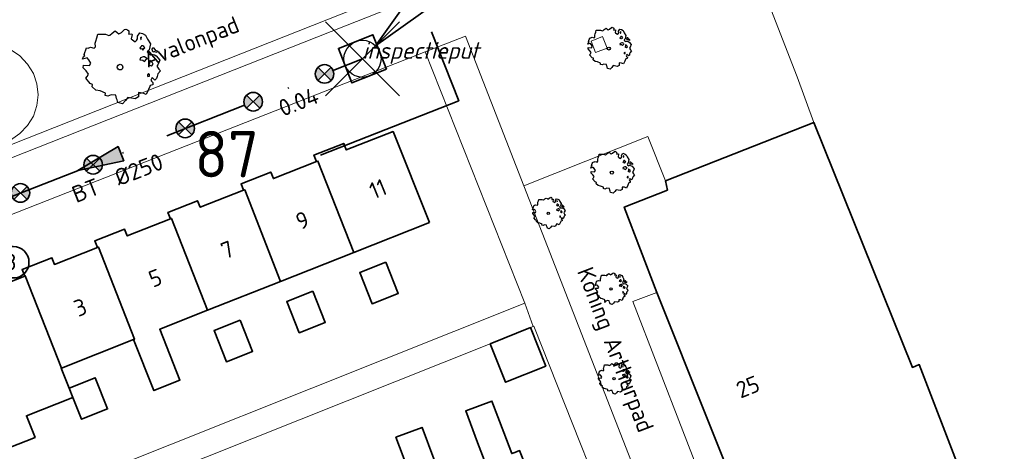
# Model space of a CAD drawing. Header units: metres. Extents: x 152391 to 157968, y 462336 to 467280.
# Tile 210 of 256: x 154833 to 154913, y 464812 to 464847. Entities that reach past the tile are written whole.
import ezdxf
from ezdxf.enums import TextEntityAlignment as Align

# ---------------------------------------------------------------- set-up
doc = ezdxf.new("R2010")
doc.units = ezdxf.units.M
doc.header["$LTSCALE"] = 0.75
doc.header["$PDMODE"] = 3
doc.header["$PDSIZE"] = 3
doc.linetypes.add('RI-VWA_BETON', pattern=[19, 9, -5, 0, -5])
doc.layers.get('0').update_dxf_attribs({"lineweight": 25})
doc.layers.get('defpoints').update_dxf_attribs({"lineweight": 25})
for name, color, linetype, lineweight in [('B-GV-GR-BOOM-S', 252, 'Continuous', 25), ('B-WE-GR-BEPLANTING_CULTUUR_HEESTERS-GV', 251, 'Continuous', 18), ('B-WE-GR-GROENVOORZIENING-GV', 251, 'Continuous', 18), ('B-WE-OG-BEBOUWING-GV', 6, 'Continuous', 35), ('B-WE-OG-BEBOUWING-T18', 1, 'Continuous', 18), ('B-WE-OG-TERREIN_CULTUURSCHEIDING-GV', 251, 'Continuous', 18), ('B-WE-OG-TOPOGRAFIE-T18', 1, 'Continuous', 18), ('B-WE-OG-WATER_SLOOT-GV', 251, 'Continuous', 18), ('B-WE-VH-VERHARDING_TEGEL-GV', 251, 'Continuous', 18), ('N-OI-RI-T50', 130, 'Continuous', 50), ('N-OI-RI-VWA_PUTNUMMER-S @ 0.75', 36, 'Continuous', 35), ('N-OI-RI-VWA_RIOOLPUT_INSPECTIEPUT-S', 36, 'Continuous', 35), ('N-OI-RI-VWA_STROOMRICHTING-S @ 0.75', 36, 'Continuous', 35), ('N-OI-RI-VWA_TRANSPORTLEIDING_BETON_250-G', 36, 'RI-VWA_BETON', 35), ('N-RO-KG-GRENS_WERK-G', 7, 'XX-WERKGRENS', 35)]:
    doc.layers.add(name, color=color, linetype=linetype, lineweight=lineweight)
doc.layers.add('inspectieput', color=7, linetype='Continuous', plot=False)
doc.layers.add('N-OI-RI-VRIJVERVAL_HULPSTUK-S', color=210, linetype='Continuous', lineweight=35, plot=False)
doc.styles.add('NLCS-ISO', font='isocpeur.ttf')
doc.styles.add('NLCS-ISO-M750-T18', font='NLCS-ISO.ttf', dxfattribs={"height": 1.35})
doc.styles.add('NLCS-ISO-M750-T18_CURSIEF', font='NLCS-ISO.ttf', dxfattribs={"oblique": 15, "height": 1.35})
doc.styles.add('NLCS-ISO-M750-T50', font='NLCS-ISO.ttf', dxfattribs={"height": 3.75})
doc.linetypes.add('XX-WERKGRENS', pattern='A,0,[137,NLCS.SHX,S=0.1,R=0,X=-1.1,Y=-1.35],-6', length=6)

# ---------------------------------------------------------------- blocks, each defined once
blk = doc.blocks.new('*U172')
at = {"ltscale": 0.1}
blk.add_hatch(color=256, dxfattribs=at).paths.add_polyline_path([(2.5, 0), (-2.5, -0.83), (-2.5, 0.83)])
at = {"ltscale": 0.1, "flags": 128}
blk.add_lwpolyline([(2.5, 0), (-2.5, -0.83), (-2.5, 0.83)], close=True, dxfattribs=at)
at = {"ltscale": 0.1, "style": 'NLCS-ISO'}
for tag, p in [('BOBL', (-24.75, 0)), ('MAT', (-1, 0.5))]:
    blk.add_attdef(tag, text='', height=1.8, dxfattribs=at).set_placement(p, align=Align.BOTTOM_RIGHT)
for tag, p in [('DIA', (1, 0.5)), ('BOBR', (23.8, -0.01))]:
    blk.add_attdef(tag, text='', height=1.8, dxfattribs=at).set_placement(p, align=Align.BOTTOM_LEFT)
at = {"layer": 'defpoints', "ltscale": 0.1, "style": 'NLCS-ISO', "flags": 1}
blk.add_attdef('JVA', text='', height=1.8, dxfattribs=at).set_placement((0, -1), align=Align.TOP_CENTER)
blk = doc.blocks.new('*U173')
at = {"ltscale": 0.1}
blk.add_hatch(color=256, dxfattribs=at).paths.add_polyline_path([(-2.5, 0), (2.5, -0.83), (2.5, 0.83)])
at = {"ltscale": 0.1, "flags": 128}
blk.add_lwpolyline([(-2.5, 0), (2.5, -0.83), (2.5, 0.83)], close=True, dxfattribs=at)
at = {"ltscale": 0.1, "style": 'NLCS-ISO'}
for tag, p in [('BOBL', (-21.13, -3.24)), ('MAT', (-1, -3.74))]:
    blk.add_attdef(tag, text='', height=1.8, dxfattribs=at).set_placement(p, align=Align.BOTTOM_RIGHT)
for tag, p in [('BOBR', (20.18, -3.23)), ('DIA', (1, -3.74))]:
    blk.add_attdef(tag, text='', height=1.8, dxfattribs=at).set_placement(p, align=Align.BOTTOM_LEFT)
at = {"layer": 'defpoints', "ltscale": 0.1, "style": 'NLCS-ISO', "flags": 1}
blk.add_attdef('JVA', text='', height=1.8, dxfattribs=at).set_placement((0, -1), align=Align.TOP_CENTER)
blk = doc.blocks.new('B-SRI-PUT_VWA-SO')
at = {"flags": 128}
blk.add_lwpolyline([(-2, 2), (2, 2), (2, -2), (-2, -2)], close=True, dxfattribs=at)
at = {"lineweight": -3, "flags": 128}
blk.add_lwpolyline([(2, -2), (2, 2), (-2, 2), (-2, -2)], close=True, dxfattribs=at)
at = {"lineweight": -3}
blk.add_circle((0, 0), 2, dxfattribs=at)
blk = doc.blocks.new('*U178')
for q in [(5.83, 7.6), (7.6, 5.83)]:
    blk.add_line((1.41, 1.41), q)
blk.add_lwpolyline([(16.81, 12.39), (9.65, 12.39, 1), (9.65, 9.01), (16.81, 9.01, 1)], format="xyb", close=True)
at = {"ltscale": 0.1, "style": 'NLCS-ISO'}
blk.add_attdef('PUTHGT', text='', height=1.8, rotation=45, dxfattribs=at).set_placement((5.39, 5.43), align=Align.MIDDLE_LEFT)
blk.add_attdef('PUTNR', text='', height=1.8, dxfattribs=at).set_placement((13.33, 10.67), align=Align.MIDDLE_CENTER)
blk = doc.blocks.new('*U180')
for q in [(8.01, -5.26), (9.1, -3.01)]:
    blk.add_line((1.8, -0.87), q)
blk.add_lwpolyline([(19.08, -1.35), (11.92, -1.35, -1), (11.92, 2.03), (19.08, 2.03, -1)], format="xyb", close=True)
at = {"ltscale": 0.1, "style": 'NLCS-ISO'}
blk.add_attdef('PUTNR', text='', height=1.8, dxfattribs=at).set_placement((15.6, 2.17), align=Align.MIDDLE_CENTER)
blk.add_attdef('PUTHGT', text='', height=1.8, rotation=334.2221, dxfattribs=at).set_placement((6.87, -3.35), align=Align.MIDDLE_LEFT)
blk = doc.blocks.new('SRI-HULP')
h = blk.add_hatch(color=256)
h.dxf.hatch_style = 1
h.paths.add_polyline_path([(-0.71, 0.71, 0.198912), (-1, 0, 0.198912), (-0.71, -0.71), (0, 0)])
h = blk.add_hatch(color=256)
h.dxf.hatch_style = 1
h.paths.add_polyline_path([(1, 0, 0.198912), (0.71, 0.71), (0, 0), (0.71, -0.71, 0.198912)])
for p, q in [((-0.71, 0.71), (0.71, -0.71)), ((-0.71, -0.71), (0.71, 0.71))]:
    blk.add_line(p, q)
blk.add_circle((0, 0), 1)
blk = doc.blocks.new('ACMAP_ANN_TEMPLATE_type knoop')
at = {"layer": 'defpoints', "style": 'NLCS-ISO-M750-T18_CURSIEF', "oblique": 15}
blk.add_attdef('type_knoop', (0, 0), '', height=1.35, dxfattribs=at)
blk = doc.blocks.new('SGR-BOOM_21_30')
at = {"linetype": 'Continuous'}
for p, q in [((-0.365, 1.548), (-0.226, 1.647)), ((-0.226, 1.647), (-0.133, 1.581)), ((0.065, 1.581), (0.205, 1.712)), ((0.205, 1.712), (0.263, 1.729)), ((0.263, 1.729), (0.333, 1.696)), ((0.333, 1.696), (0.391, 1.647)), ((0.391, 1.647), (0.402, 1.532)), ((-1.633, 0.579), (-1.528, 0.875)), ((-1.528, 0.875), (-1.458, 0.858)), ((-1.458, 0.858), (-1.342, 0.908)), ((-1.342, 0.908), (-1.179, 0.858)), ((-1.179, 0.858), (-1.121, 0.924)), ((-1.133, 1.088), (-1.109, 1.187)), ((-1.121, 0.924), (-1.133, 1.088)), ((-1.109, 1.187), (-1.051, 1.335)), ((-1.051, 1.335), (-1.016, 1.499)), ((-1.016, 1.499), (-0.668, 1.499)), ((-0.668, 1.499), (-0.516, 1.433)), ((-0.516, 1.433), (-0.47, 1.45)), ((-0.47, 1.45), (-0.365, 1.548)), ((-0.133, 1.581), (-0.063, 1.515)), ((-0.063, 1.515), (0.065, 1.581)), ((0.402, 1.532), (0.379, 1.499)), ((0.379, 1.499), (0.53, 1.515)), ((0.542, 1.483), (0.507, 1.285)), ((0.507, 1.285), (0.565, 1.236)), ((0.53, 1.515), (0.542, 1.483)), ((0.565, 1.236), (0.693, 1.154)), ((0.693, 1.154), (0.751, 1.203)), ((0.751, 1.203), (0.798, 1.285)), ((0.786, 1.4), (0.891, 1.565)), ((0.798, 1.285), (0.786, 1.4)), ((0.891, 1.565), (1.019, 1.532)), ((0.937, 0.908), (0.891, 0.875)), ((0.891, 0.875), (0.926, 0.825)), ((0.972, 1.368), (0.926, 1.335)), ((0.926, 1.335), (0.949, 1.253)), ((0.926, 0.825), (0.984, 0.842)), ((0.972, 0.973), (0.937, 0.908)), ((0.949, 1.253), (0.961, 1.236)), ((0.961, 1.269), (0.972, 1.368)), ((1.03, 0.973), (0.972, 0.973)), ((0.984, 0.842), (1.03, 0.776)), ((1.019, 1.532), (1.158, 1.45)), ((1.077, 0.94), (1.03, 0.973)), ((1.03, 0.776), (1.077, 0.842)), ((1.124, 0.875), (1.077, 0.94)), ((1.077, 0.842), (1.124, 0.875)), ((1.158, 1.45), (1.251, 1.269)), ((1.251, 1.269), (1.379, 1.055)), ((1.379, 1.055), (1.321, 0.793)), ((1.472, 0.858), (1.438, 0.809)), ((1.438, 0.809), (1.461, 0.743)), ((1.542, 0.858), (1.472, 0.858)), ((1.624, 0.76), (1.542, 0.858)), ((-1.703, 0.365), (-1.656, 0.48)), ((-1.493, 0.415), (-1.703, 0.365)), ((-1.679, -0.029), (-1.668, 0.086)), ((-1.668, 0.086), (-1.389, 0.07)), ((-1.656, 0.48), (-1.598, 0.53)), ((-1.598, 0.53), (-1.633, 0.579)), ((-1.423, 0.333), (-1.493, 0.415)), ((-1.33, 0.185), (-1.423, 0.333)), ((-1.389, 0.07), (-1.33, 0.185)), ((0.926, 0.415), (0.891, 0.333)), ((0.891, 0.333), (1.03, 0.316)), ((1.054, 0.464), (0.926, 0.415)), ((1.03, 0.316), (1.112, 0.251)), ((1.112, 0.464), (1.054, 0.464)), ((1.217, 0.398), (1.112, 0.464)), ((1.112, 0.251), (1.205, 0.365)), ((1.205, 0.365), (1.24, 0.415)), ((1.321, 0.793), (1.228, 0.694)), ((1.228, 0.694), (1.275, 0.628)), ((1.275, 0.628), (1.379, 0.563)), ((1.344, 0.185), (1.31, 0.103)), ((1.434, 0.049), (1.31, 0.103)), ((1.356, 0.3), (1.344, 0.234)), ((1.344, 0.234), (1.344, 0.185)), ((1.426, 0.234), (1.356, 0.3)), ((1.379, 0.563), (1.438, 0.595)), ((1.472, 0.201), (1.426, 0.234)), ((1.434, 0.049), (1.507, 0.136)), ((1.438, 0.595), (1.565, 0.563)), ((1.461, 0.743), (1.531, 0.694)), ((1.507, 0.136), (1.472, 0.201)), ((1.531, 0.727), (1.635, 0.678)), ((1.531, 0.694), (1.542, 0.727)), ((1.565, 0.563), (1.635, 0.513)), ((1.728, 0.71), (1.624, 0.76)), ((1.635, 0.678), (1.728, 0.71)), ((1.635, 0.513), (1.81, 0.316)), ((1.717, 0.103), (1.67, 0.037)), ((1.67, 0.037), (1.763, -0.094)), ((1.81, 0.316), (1.717, 0.103)), ((-1.54, -0.177), (-1.679, -0.029)), ((-1.551, -0.505), (-1.493, -0.423)), ((-1.354, -0.752), (-1.551, -0.505)), ((-1.435, -0.324), (-1.54, -0.177)), ((-1.493, -0.423), (-1.435, -0.324)), ((-1.249, -0.784), (-1.354, -0.752)), ((-1.272, -0.899), (-1.249, -0.784)), ((1.286, -0.292), (1.24, -0.357)), ((1.24, -0.357), (1.251, -0.423)), ((1.263, -0.423), (1.333, -0.407)), ((1.333, -0.341), (1.286, -0.292)), ((1.333, -0.407), (1.333, -0.341)), ((1.461, -0.472), (1.391, -0.587)), ((1.391, -0.587), (1.426, -0.637)), ((1.426, -0.637), (1.496, -0.702)), ((1.577, -0.587), (1.461, -0.472)), ((1.496, -0.702), (1.484, -0.801)), ((1.658, -0.522), (1.577, -0.587)), ((1.682, -0.423), (1.658, -0.522)), ((1.717, -0.308), (1.682, -0.423)), ((1.845, -0.177), (1.717, -0.308)), ((1.763, -0.094), (1.845, -0.177)), ((-1.109, -1.047), (-1.272, -0.899)), ((-0.912, -1.08), (-1.109, -1.047)), ((-0.668, -1.179), (-0.912, -1.08)), ((-0.679, -1.294), (-0.668, -1.179)), ((-0.551, -1.326), (-0.679, -1.294)), ((-0.4, -1.261), (-0.551, -1.326)), ((-0.191, -1.277), (-0.4, -1.261)), ((-0.156, -1.425), (-0.191, -1.277)), ((-0.133, -1.491), (-0.156, -1.425)), ((-0.098, -1.606), (-0.133, -1.491)), ((0.251, -1.524), (0.112, -1.671)), ((0.356, -1.376), (0.251, -1.524)), ((0.682, -1.441), (0.356, -1.376)), ((0.833, -1.359), (0.682, -1.441)), ((0.844, -1.162), (0.833, -1.359)), ((1.03, -1.179), (0.844, -1.162)), ((1.182, -1.244), (1.03, -1.179)), ((1.286, -1.014), (1.182, -1.244)), ((1.356, -0.883), (1.286, -1.014)), ((1.368, -0.834), (1.356, -0.883)), ((1.484, -0.801), (1.368, -0.834)), ((0.112, -1.671), (-0.098, -1.606))]:
    blk.add_line(p, q, dxfattribs=at)
blk.add_circle((0, 0), 0.126, dxfattribs=at)
blk = doc.blocks.new('SGR-BOOM_50_100')
at = {"linetype": 'Continuous'}
for p, q in [((-1.869, 2.373), (-1.807, 2.665)), ((-1.807, 2.665), (-1.187, 2.665)), ((-1.187, 2.665), (-0.918, 2.548)), ((-0.918, 2.548), (-0.835, 2.577)), ((-0.835, 2.577), (-0.649, 2.752)), ((-0.649, 2.752), (-0.401, 2.928)), ((-0.401, 2.928), (-0.236, 2.811)), ((-0.236, 2.811), (-0.112, 2.694)), ((-0.112, 2.694), (0.116, 2.811)), ((0.116, 2.811), (0.364, 3.044)), ((0.364, 3.044), (0.467, 3.074)), ((0.467, 3.074), (0.591, 3.015)), ((0.591, 3.015), (0.695, 2.928)), ((0.715, 2.723), (0.674, 2.665)), ((0.674, 2.665), (0.943, 2.694)), ((0.695, 2.928), (0.715, 2.723)), ((0.964, 2.636), (0.902, 2.285)), ((0.943, 2.694), (0.964, 2.636)), ((1.398, 2.49), (1.584, 2.782)), ((1.418, 2.285), (1.398, 2.49)), ((1.584, 2.782), (1.811, 2.723)), ((1.729, 2.431), (1.646, 2.373)), ((1.708, 2.256), (1.729, 2.431)), ((1.811, 2.723), (2.059, 2.577)), ((2.059, 2.577), (2.225, 2.256)), ((-2.593, 1.526), (-2.386, 1.613)), ((-2.386, 1.613), (-2.096, 1.526)), ((-2.096, 1.526), (-1.993, 1.643)), ((-2.014, 1.935), (-1.972, 2.11)), ((-1.993, 1.643), (-2.014, 1.935)), ((-1.972, 2.11), (-1.869, 2.373)), ((0.902, 2.285), (1.005, 2.198)), ((1.005, 2.198), (1.232, 2.052)), ((1.232, 2.052), (1.336, 2.139)), ((1.336, 2.139), (1.418, 2.285)), ((1.667, 1.613), (1.584, 1.555)), ((1.646, 2.373), (1.687, 2.227)), ((1.729, 1.73), (1.667, 1.613)), ((1.687, 2.227), (1.708, 2.198)), ((1.832, 1.73), (1.729, 1.73)), ((1.915, 1.672), (1.832, 1.73)), ((1.997, 1.555), (1.915, 1.672)), ((2.225, 2.256), (2.452, 1.876)), ((2.452, 1.876), (2.349, 1.409)), ((-3.027, 0.65), (-2.944, 0.854)), ((-2.944, 0.854), (-2.841, 0.942)), ((-2.903, 1.029), (-2.717, 1.555)), ((-2.841, 0.942), (-2.903, 1.029)), ((-2.717, 1.555), (-2.593, 1.526)), ((1.584, 1.555), (1.646, 1.467)), ((1.646, 1.467), (1.749, 1.497)), ((1.873, 0.825), (1.646, 0.737)), ((1.749, 1.497), (1.832, 1.38)), ((1.832, 1.38), (1.915, 1.497)), ((1.977, 0.825), (1.873, 0.825)), ((1.915, 1.497), (1.997, 1.555)), ((2.163, 0.708), (1.977, 0.825)), ((2.349, 1.409), (2.183, 1.234)), ((2.183, 1.234), (2.266, 1.117)), ((2.266, 1.117), (2.452, 1)), ((2.452, 1), (2.556, 1.059)), ((2.618, 1.526), (2.556, 1.438)), ((2.556, 1.438), (2.597, 1.321)), ((2.556, 1.059), (2.783, 1)), ((2.597, 1.321), (2.721, 1.234)), ((2.742, 1.526), (2.618, 1.526)), ((2.721, 1.292), (2.907, 1.205)), ((2.721, 1.234), (2.742, 1.292)), ((2.886, 1.351), (2.742, 1.526)), ((2.783, 1), (2.907, 0.913)), ((3.072, 1.263), (2.886, 1.351)), ((2.907, 1.205), (3.072, 1.263)), ((2.907, 0.913), (3.217, 0.562)), ((-2.655, 0.737), (-3.027, 0.65)), ((-2.985, -0.051), (-2.965, 0.153)), ((-2.965, 0.153), (-2.469, 0.124)), ((-2.531, 0.591), (-2.655, 0.737)), ((-2.365, 0.329), (-2.531, 0.591)), ((-2.469, 0.124), (-2.365, 0.329)), ((1.646, 0.737), (1.584, 0.591)), ((1.584, 0.591), (1.832, 0.562)), ((1.832, 0.562), (1.977, 0.445)), ((1.977, 0.445), (2.142, 0.65)), ((2.142, 0.65), (2.204, 0.737)), ((2.39, 0.329), (2.328, 0.183)), ((2.549, 0.087), (2.328, 0.183)), ((2.411, 0.533), (2.39, 0.416)), ((2.39, 0.416), (2.39, 0.329)), ((2.535, 0.416), (2.411, 0.533)), ((2.618, 0.358), (2.535, 0.416)), ((2.549, 0.087), (2.68, 0.241)), ((2.68, 0.241), (2.618, 0.358)), ((3.052, 0.183), (2.969, 0.066)), ((2.969, 0.066), (3.135, -0.168)), ((3.217, 0.562), (3.052, 0.183)), ((-2.737, -0.314), (-2.985, -0.051)), ((-2.758, -0.898), (-2.655, -0.752)), ((-2.551, -0.577), (-2.737, -0.314)), ((-2.655, -0.752), (-2.551, -0.577)), ((2.287, -0.518), (2.204, -0.635)), ((2.204, -0.635), (2.225, -0.752)), ((2.245, -0.752), (2.37, -0.723)), ((2.37, -0.606), (2.287, -0.518)), ((2.37, -0.723), (2.37, -0.606)), ((2.99, -0.752), (2.948, -0.927)), ((3.052, -0.548), (2.99, -0.752)), ((3.279, -0.314), (3.052, -0.548)), ((3.135, -0.168), (3.279, -0.314)), ((-2.407, -1.336), (-2.758, -0.898)), ((-2.22, -1.394), (-2.407, -1.336)), ((-2.262, -1.599), (-2.22, -1.394)), ((2.411, -1.57), (2.287, -1.803)), ((2.432, -1.482), (2.411, -1.57)), ((2.638, -1.424), (2.432, -1.482)), ((2.597, -0.84), (2.473, -1.044)), ((2.473, -1.044), (2.535, -1.132)), ((2.535, -1.132), (2.659, -1.248)), ((2.804, -1.044), (2.597, -0.84)), ((2.659, -1.248), (2.638, -1.424)), ((2.948, -0.927), (2.804, -1.044)), ((-1.972, -1.862), (-2.262, -1.599)), ((-1.621, -1.92), (-1.972, -1.862)), ((-1.187, -2.095), (-1.621, -1.92)), ((-1.207, -2.3), (-1.187, -2.095)), ((-0.98, -2.358), (-1.207, -2.3)), ((-0.711, -2.241), (-0.98, -2.358)), ((-0.339, -2.271), (-0.711, -2.241)), ((-0.277, -2.533), (-0.339, -2.271)), ((1.501, -2.066), (1.48, -2.417)), ((1.832, -2.095), (1.501, -2.066)), ((2.101, -2.212), (1.832, -2.095)), ((2.287, -1.803), (2.101, -2.212)), ((-0.236, -2.65), (-0.277, -2.533)), ((-0.174, -2.855), (-0.236, -2.65)), ((0.199, -2.971), (-0.174, -2.855)), ((0.447, -2.709), (0.199, -2.971)), ((0.633, -2.446), (0.447, -2.709)), ((1.212, -2.563), (0.633, -2.446)), ((1.48, -2.417), (1.212, -2.563))]:
    blk.add_line(p, q, dxfattribs=at)
blk.add_circle((0, 0), 0.225, dxfattribs=at)
blk = doc.blocks.new('SGR-BOOM_0_20')
at = {"linetype": 'Continuous'}
for p, q in [((-0.85, 0.816), (-0.832, 0.89)), ((-0.841, 0.693), (-0.85, 0.816)), ((-0.832, 0.89), (-0.788, 1.001)), ((-0.788, 1.001), (-0.762, 1.124)), ((-0.762, 1.124), (-0.501, 1.124)), ((-0.501, 1.124), (-0.387, 1.075)), ((-0.387, 1.075), (-0.352, 1.087)), ((-0.352, 1.087), (-0.274, 1.161)), ((-0.274, 1.161), (-0.169, 1.235)), ((-0.169, 1.235), (-0.099, 1.186)), ((-0.099, 1.186), (-0.047, 1.137)), ((-0.047, 1.137), (0.049, 1.186)), ((0.049, 1.186), (0.154, 1.284)), ((0.154, 1.284), (0.197, 1.297)), ((0.197, 1.297), (0.25, 1.272)), ((0.25, 1.272), (0.293, 1.235)), ((0.302, 1.149), (0.284, 1.124)), ((0.284, 1.124), (0.398, 1.137)), ((0.293, 1.235), (0.302, 1.149)), ((0.407, 1.112), (0.38, 0.964)), ((0.38, 0.964), (0.424, 0.927)), ((0.398, 1.137), (0.407, 1.112)), ((0.424, 0.927), (0.52, 0.865)), ((0.52, 0.865), (0.564, 0.902)), ((0.564, 0.902), (0.598, 0.964)), ((0.59, 1.05), (0.668, 1.173)), ((0.598, 0.964), (0.59, 1.05)), ((0.668, 1.173), (0.764, 1.149)), ((0.729, 1.026), (0.694, 1.001)), ((0.694, 1.001), (0.712, 0.939)), ((0.712, 0.939), (0.721, 0.927)), ((0.721, 0.952), (0.729, 1.026)), ((0.764, 1.149), (0.869, 1.087)), ((0.869, 1.087), (0.939, 0.952)), ((0.939, 0.952), (1.035, 0.792)), ((-1.277, 0.274), (-1.242, 0.36)), ((-1.12, 0.311), (-1.277, 0.274)), ((-1.259, -0.022), (-1.251, 0.065)), ((-1.251, 0.065), (-1.041, 0.052)), ((-1.242, 0.36), (-1.198, 0.397)), ((-1.225, 0.434), (-1.146, 0.656)), ((-1.198, 0.397), (-1.225, 0.434)), ((-1.146, 0.656), (-1.094, 0.644)), ((-1.068, 0.249), (-1.12, 0.311)), ((-1.094, 0.644), (-1.007, 0.681)), ((-0.998, 0.139), (-1.068, 0.249)), ((-1.041, 0.052), (-0.998, 0.139)), ((-1.007, 0.681), (-0.884, 0.644)), ((-0.884, 0.644), (-0.841, 0.693)), ((0.703, 0.681), (0.668, 0.656)), ((0.668, 0.656), (0.694, 0.619)), ((0.694, 0.311), (0.668, 0.249)), ((0.668, 0.249), (0.773, 0.237)), ((0.694, 0.619), (0.738, 0.631)), ((0.79, 0.348), (0.694, 0.311)), ((0.729, 0.73), (0.703, 0.681)), ((0.773, 0.73), (0.729, 0.73)), ((0.738, 0.631), (0.773, 0.582)), ((0.808, 0.705), (0.773, 0.73)), ((0.773, 0.582), (0.808, 0.631)), ((0.773, 0.237), (0.834, 0.188)), ((0.834, 0.348), (0.79, 0.348)), ((0.843, 0.656), (0.808, 0.705)), ((0.808, 0.631), (0.843, 0.656)), ((0.912, 0.299), (0.834, 0.348)), ((0.834, 0.188), (0.904, 0.274)), ((0.904, 0.274), (0.93, 0.311)), ((0.991, 0.594), (0.921, 0.521)), ((0.921, 0.521), (0.956, 0.471)), ((0.956, 0.471), (1.035, 0.422)), ((1.008, 0.139), (0.982, 0.077)), ((1.075, 0.037), (0.982, 0.077)), ((1.035, 0.792), (0.991, 0.594)), ((1.017, 0.225), (1.008, 0.176)), ((1.008, 0.176), (1.008, 0.139)), ((1.069, 0.176), (1.017, 0.225)), ((1.035, 0.422), (1.078, 0.447)), ((1.104, 0.151), (1.069, 0.176)), ((1.075, 0.037), (1.13, 0.102)), ((1.104, 0.644), (1.078, 0.607)), ((1.078, 0.607), (1.096, 0.557)), ((1.078, 0.447), (1.174, 0.422)), ((1.096, 0.557), (1.148, 0.521)), ((1.157, 0.644), (1.104, 0.644)), ((1.13, 0.102), (1.104, 0.151)), ((1.148, 0.545), (1.226, 0.508)), ((1.148, 0.521), (1.157, 0.545)), ((1.218, 0.57), (1.157, 0.644)), ((1.174, 0.422), (1.226, 0.385)), ((1.296, 0.533), (1.218, 0.57)), ((1.226, 0.508), (1.296, 0.533)), ((1.226, 0.385), (1.357, 0.237)), ((1.287, 0.077), (1.253, 0.028)), ((1.253, 0.028), (1.322, -0.071)), ((1.357, 0.237), (1.287, 0.077)), ((-1.155, -0.132), (-1.259, -0.022)), ((-1.164, -0.379), (-1.12, -0.317)), ((-1.015, -0.564), (-1.164, -0.379)), ((-1.076, -0.243), (-1.155, -0.132)), ((-1.12, -0.317), (-1.076, -0.243)), ((-0.937, -0.588), (-1.015, -0.564)), ((-0.954, -0.675), (-0.937, -0.588)), ((-0.832, -0.785), (-0.954, -0.675)), ((-0.684, -0.81), (-0.832, -0.785)), ((0.965, -0.761), (0.886, -0.933)), ((0.965, -0.219), (0.93, -0.268)), ((0.93, -0.268), (0.939, -0.317)), ((0.947, -0.317), (1, -0.305)), ((1, -0.256), (0.965, -0.219)), ((1.017, -0.662), (0.965, -0.761)), ((1, -0.305), (1, -0.256)), ((1.026, -0.625), (1.017, -0.662)), ((1.113, -0.601), (1.026, -0.625)), ((1.096, -0.354), (1.043, -0.44)), ((1.043, -0.44), (1.069, -0.477)), ((1.069, -0.477), (1.122, -0.527)), ((1.183, -0.44), (1.096, -0.354)), ((1.122, -0.527), (1.113, -0.601)), ((1.244, -0.391), (1.183, -0.44)), ((1.261, -0.317), (1.244, -0.391)), ((1.287, -0.231), (1.261, -0.317)), ((1.383, -0.132), (1.287, -0.231)), ((1.322, -0.071), (1.383, -0.132)), ((-0.501, -0.884), (-0.684, -0.81)), ((-0.509, -0.97), (-0.501, -0.884)), ((-0.413, -0.995), (-0.509, -0.97)), ((-0.3, -0.946), (-0.413, -0.995)), ((-0.143, -0.958), (-0.3, -0.946)), ((-0.117, -1.069), (-0.143, -0.958)), ((-0.099, -1.118), (-0.117, -1.069)), ((-0.073, -1.204), (-0.099, -1.118)), ((0.084, -1.254), (-0.073, -1.204)), ((0.188, -1.143), (0.084, -1.254)), ((0.267, -1.032), (0.188, -1.143)), ((0.511, -1.081), (0.267, -1.032)), ((0.625, -1.019), (0.511, -1.081)), ((0.633, -0.872), (0.625, -1.019)), ((0.773, -0.884), (0.633, -0.872)), ((0.886, -0.933), (0.773, -0.884))]:
    blk.add_line(p, q, dxfattribs=at)
blk.add_circle((0, 0), 0.0948, dxfattribs=at)

msp = doc.modelspace()

# ---------------------------------------------------------------- linework, layer by layer
at = {"layer": 'B-WE-GR-BEPLANTING_CULTUUR_HEESTERS-GV'}
msp.add_lwpolyline([(154885.191, 464834.091), (154883.754, 464837.696), (154873.731, 464833.702), (154886.213, 464801.7), (154886.83, 464800.118), (154891.187, 464801.938), (154890.609, 464803.436), (154882.538, 464824.354), (154884.477, 464825.084), (154881.849, 464831.984), (154885.336, 464833.362)], close=True, dxfattribs=at)
at = {"layer": 'B-WE-GR-GROENVOORZIENING-GV'}
msp.add_lwpolyline([(154879.164, 464845.399), (154879.531, 464844.469), (154880.461, 464844.837), (154880.094, 464845.767)], close=True, dxfattribs=at)
at = {"layer": 'B-WE-OG-BEBOUWING-GV'}
for points in [[(154885.191, 464834.091), (154885.336, 464833.362), (154881.849, 464831.984), (154884.477, 464825.084), (154892.787, 464804.298), (154908.971, 464810.696), (154905.689, 464819.25), (154905.135, 464819.014), (154897.174, 464838.816)], [(154866.105, 464830.737), (154863.159, 464838.081), (154859.383, 464836.6), (154859.175, 464837.13), (154856.767, 464836.186), (154856.975, 464835.655), (154857.085, 464835.698), (154859.982, 464828.313)], [(154856.975, 464835.655), (154853.489, 464834.288), (154853.281, 464834.818), (154850.873, 464833.874), (154851.081, 464833.343), (154851.173, 464833.379), (154854.078, 464825.975), (154859.982, 464828.313), (154857.085, 464835.698)], [(154845.168, 464831.024), (154845.262, 464831.06), (154848.173, 464823.638), (154854.078, 464825.975), (154851.173, 464833.379), (154851.081, 464833.343), (154847.576, 464831.968), (154847.368, 464832.499), (154844.96, 464831.554)], [(154848.173, 464823.638), (154845.262, 464831.06), (154845.168, 464831.024), (154841.673, 464829.653), (154841.465, 464830.183), (154839.057, 464829.239), (154839.265, 464828.708), (154839.35, 464828.742), (154842.269, 464821.301), (154842.191, 464821.27), (154843.831, 464817.144), (154845.939, 464817.982), (154844.3, 464822.104)], [(154836.365, 464818.963), (154842.191, 464821.27), (154842.269, 464821.301), (154839.35, 464828.742), (154839.265, 464828.708), (154835.798, 464827.348), (154835.59, 464827.879), (154833.182, 464826.934), (154833.39, 464826.403), (154833.439, 464826.423)], [(154862.572, 464827.523), (154860.465, 464826.685), (154861.47, 464824.158), (154863.577, 464824.996)], [(154837.279, 464816.596), (154836.98, 464817.346), (154836.34, 464818.953), (154836.365, 464818.963), (154833.439, 464826.423), (154833.39, 464826.403), (154829.876, 464825.025), (154829.668, 464825.556), (154827.26, 464824.611), (154827.468, 464824.08), (154827.365, 464824.04), (154830.258, 464816.751), (154830.415, 464816.809), (154832.121, 464812.519), (154834.228, 464813.357), (154833.533, 464815.107)], [(154856.68, 464825.18), (154854.572, 464824.341), (154855.577, 464821.815), (154857.684, 464822.653)], [(154850.802, 464822.842), (154848.694, 464822.004), (154849.699, 464819.477), (154851.807, 464820.315)], [(154871.013, 464820.935), (154872.254, 464817.823), (154875.505, 464819.119), (154874.264, 464822.231)], [(154837.279, 464816.596), (154837.986, 464814.819), (154840.093, 464815.657), (154839.088, 464818.184), (154836.98, 464817.346)], [(154873.013, 464812.148), (154872.758, 464812.048), (154872.115, 464813.753), (154871.156, 464816.298), (154869.034, 464815.498), (154869.993, 464812.953), (154870.661, 464811.182), (154867.349, 464809.883), (154870.29, 464802.461), (154870.317, 464802.472), (154873.81, 464803.856), (154874.02, 464803.326), (154876.421, 464804.277), (154876.211, 464804.807), (154876.332, 464804.855), (154873.385, 464812.294)], [(154864.442, 464800.144), (154867.917, 464801.521), (154868.126, 464800.991), (154870.527, 464801.942), (154870.317, 464802.472), (154870.29, 464802.461), (154867.349, 464809.883), (154867.152, 464809.806), (154866.467, 464811.624), (154865.508, 464814.169), (154863.386, 464813.369), (154864.345, 464810.825), (154865.025, 464809.021), (154861.421, 464807.608), (154864.386, 464800.122)]]:
    msp.add_lwpolyline(points, close=True, dxfattribs=at)
at = {"layer": 'B-WE-OG-TERREIN_CULTUURSCHEIDING-GV'}
msp.add_lwpolyline([(154701.711, 464784.313), (154816.358, 464829.655), (154859.33, 464846.65), (154863.886, 464848.446), (154863.229, 464850.235), (154862.602, 464851.831), (154861.537, 464851.411), (154862.071, 464850.055), (154861.635, 464848.634), (154858.963, 464847.58), (154685.582, 464779.01), (154680.396, 464776.952), (154680.761, 464776.021), (154685.95, 464778.08)], close=True, dxfattribs=at)
at = {"layer": 'B-WE-OG-WATER_SLOOT-GV'}
for points in [[(154731.658, 464807.997), (154676.768, 464786.217), (154680.396, 464776.952), (154685.582, 464779.01), (154858.963, 464847.58), (154861.635, 464848.634), (154862.071, 464850.055), (154861.537, 464851.411), (154858.773, 464858.437)], [(154832.245, 464837.404), (154833.002, 464837.924), (154833.628, 464838.58), (154834.096, 464839.346), (154834.385, 464840.186), (154834.483, 464841.065), (154834.385, 464841.944), (154834.096, 464842.784), (154833.628, 464843.55), (154833.002, 464844.206), (154832.245, 464844.726)], [(154832.245, 464844.726), (154833.002, 464844.206), (154833.628, 464843.55), (154834.096, 464842.784), (154834.385, 464841.944), (154834.483, 464841.065), (154834.385, 464840.186), (154834.096, 464839.346), (154833.628, 464838.58), (154833.002, 464837.924), (154832.245, 464837.404)]]:
    msp.add_lwpolyline(points, dxfattribs=at)
at = {"layer": 'B-WE-VH-VERHARDING_TEGEL-GV'}
for points in [[(154819.904, 464826.508), (154865.758, 464844.529), (154869.012, 464845.805), (154873.731, 464833.702), (154883.754, 464837.696), (154885.191, 464834.091), (154897.174, 464838.816), (154895.828, 464842.508), (154892.941, 464849.958), (154891.066, 464854.582), (154929.779, 464869.832), (154931.293, 464870.428), (154938.699, 464873.346), (154940.803, 464874.241), (154939.131, 464878.149), (154873.65, 464852.31), (154867.144, 464849.754), (154866.484, 464851.435), (154866.158, 464851.308), (154863.555, 464850.364), (154863.229, 464850.235), (154863.886, 464848.446), (154859.33, 464846.65), (154816.358, 464829.655)], [(154911.126, 464747.807), (154905.128, 464762.941), (154903.617, 464766.77), (154901.367, 464765.878), (154900.115, 464766.423), (154888.269, 464796.288), (154886.83, 464800.118), (154886.213, 464801.7), (154873.731, 464833.702), (154869.012, 464845.805), (154865.758, 464844.529), (154873.816, 464824.205), (154874.479, 464822.317), (154874.543, 464822.342), (154882.695, 464801.754), (154883.123, 464800.476), (154883.535, 464799.235), (154883.546, 464799.205), (154883.558, 464799.172), (154887.49, 464789.534), (154887.602, 464789.251), (154900.193, 464757.473)]]:
    msp.add_lwpolyline(points, dxfattribs=at)
for points in [[(154879.164, 464845.399), (154880.094, 464845.767), (154880.461, 464844.837), (154879.531, 464844.469)], [(154890.609, 464803.436), (154892.787, 464804.298), (154884.477, 464825.084), (154882.538, 464824.354)], [(154873.816, 464824.205), (154828.013, 464805.928), (154828.739, 464804.084), (154871.013, 464820.935), (154874.264, 464822.231), (154874.479, 464822.317)]]:
    msp.add_lwpolyline(points, close=True, dxfattribs=at)
at = {"layer": 'inspectieput'}
msp.add_point((154860.69, 464843.97), dxfattribs=at)
at = {"layer": 'N-OI-RI-VWA_TRANSPORTLEIDING_BETON_250-G'}
msp.add_line((154818.16, 464827.26), (154860.69, 464843.97), dxfattribs=at)
at = {"layer": 'N-RO-KG-GRENS_WERK-G', "ltscale": 0.5, "flags": 128}
msp.add_lwpolyline([(154857.3, 464836.191), (154868.469, 464840.58), (154866.274, 464846.164)], dxfattribs=at)

# ---------------------------------------------------------------- block references
at = {"layer": 'B-GV-GR-BOOM-S', "transparency": 33554559}
for name, p in [('SGR-BOOM_50_100', (154841.1, 464843.3)), ('SGR-BOOM_21_30', (154880.6, 464844.8)), ('SGR-BOOM_21_30', (154880.841, 464834.765)), ('SGR-BOOM_0_20', (154875.705, 464831.48)), ('SGR-BOOM_0_20', (154880.78, 464825.365)), ('SGR-BOOM_0_20', (154881.024, 464818.102))]:
    msp.add_blockref(name, p, dxfattribs=at)
at = {"layer": 'defpoints'}
msp.add_blockref('ACMAP_ANN_TEMPLATE_type knoop', (154860.69, 464843.97), dxfattribs=at).add_auto_attribs({'type_knoop': 'inspectieput'})
at = {"layer": 'N-OI-RI-VRIJVERVAL_HULPSTUK-S', "xscale": 0.75, "yscale": 0.75, "zscale": 0.75}
for p in [(154857.625, 464842.75), (154851.859, 464840.5), (154846.359, 464838.344), (154838.922, 464835.406), (154833.047, 464833.125)]:
    msp.add_blockref('SRI-HULP', p, dxfattribs=at)
at = {"layer": 'N-OI-RI-VWA_PUTNUMMER-S @ 0.75', "xscale": 0.75, "yscale": 0.75, "zscale": 0.75}
msp.add_blockref('*U178', (154860.69, 464843.97), dxfattribs=at).add_auto_attribs({'PUTNR': '520099', 'PUTHGT': '1.44'})
at = {"layer": 'N-OI-RI-VWA_PUTNUMMER-S @ 0.75'}
ref = msp.add_blockref('*U180', (154818.16, 464827.26), dxfattribs=dict(at, xscale=0.75, yscale=0.75, zscale=0.75))
ref.add_attrib('PUTNR', '520098', dxfattribs={"layer": '0', "ltscale": 0.1, "height": 1.35, "style": 'NLCS-ISO'}).set_placement((154829.862, 464827.539), align=Align.MIDDLE_CENTER)
ref.add_attrib('PUTHGT', '1.44', dxfattribs={"layer": '0', "ltscale": 0.1, "height": 1.35, "rotation": 334.22211, "style": 'NLCS-ISO'}).set_placement((154823.316, 464824.747), align=Align.MIDDLE_LEFT)
at = {"layer": 'N-OI-RI-VWA_RIOOLPUT_INSPECTIEPUT-S', "xscale": 0.75, "yscale": 0.75, "zscale": 0.75, "rotation": 201.449820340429}
msp.add_blockref('B-SRI-PUT_VWA-SO', (154860.69, 464843.97), dxfattribs=at)
at = {"layer": 'N-OI-RI-VWA_STROOMRICHTING-S @ 0.75', "xscale": 0.75, "yscale": 0.75, "zscale": 0.75}
for name, p, rotation, values in [('*U173', (154839.425, 464835.615), 21.44982034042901, {'MAT': 'BT', 'DIA': '%%c250', 'BOBL': '0.01', 'BOBR': '0.04'}), ('*U172', (154827.8, 464803.585), 292.1551982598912, {'MAT': 'BT', 'DIA': '%%c250', 'BOBL': '0.01', 'BOBR': '-0.32'})]:
    msp.add_blockref(name, p, dxfattribs=dict(at, rotation=rotation)).add_auto_attribs(values)

# ---------------------------------------------------------------- texts
at = {"layer": 'B-WE-OG-BEBOUWING-T18', "style": 'NLCS-ISO-M750-T18'}
for s, rotation, p in [('11', 22.2, (154861.944, 464833.451)), ('9', 21.4, (154855.832, 464830.91)), ('7', 21.4, (154849.769, 464828.532)), ('5', 21.4, (154843.945, 464826.247)), ('3', 21.4, (154837.887, 464823.871)), ('25', 21.8, (154891.838, 464817.448))]:
    msp.add_text(s, height=1.35, rotation=rotation, dxfattribs=at).set_placement(p, align=Align.MIDDLE)
at = {"layer": 'B-WE-OG-TOPOGRAFIE-T18', "style": 'NLCS-ISO-M750-T18'}
for s, rotation, p in [('Avalonpad', 21.6, (154846.909, 464845.157)), ('Koning Arthurpad', 290.9, (154880.959, 464820.386))]:
    msp.add_text(s, height=1.35, rotation=rotation, dxfattribs=at).set_placement(p, align=Align.MIDDLE)
at = {"layer": 'N-OI-RI-T50', "style": 'NLCS-ISO-M750-T50'}
msp.add_text('87', height=3.75, dxfattribs=at).set_placement((154847.117, 464834.385))

doc.saveas('drawing.dxf')
